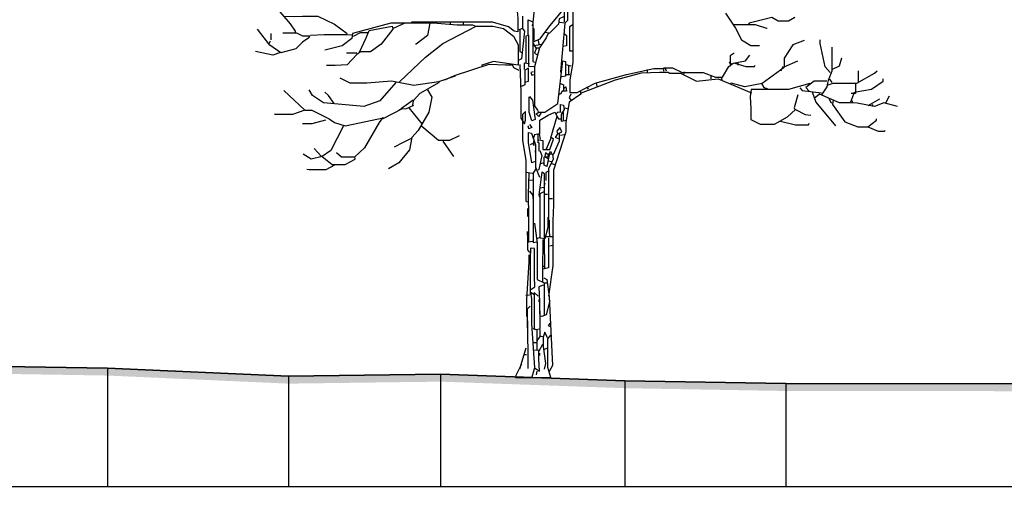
# Model space of a CAD drawing. Header units: metres. Extents: x 184432 to 189351, y 346610 to 348484.
# Tile 38 of 63: x 189102.74 to 189116.12, y 348467.97 to 348474.32. Entities that reach past the tile are written whole.
import ezdxf

# ---------------------------------------------------------------- set-up
doc = ezdxf.new("R2010")
doc.units = ezdxf.units.M
doc.header["$PDMODE"] = 35
doc.header["$PDSIZE"] = 0.075
for name, color, linetype, lineweight in [('B-ME-GR-BOOM-SD', 90, 'Continuous', 25), ('X-ME-AL-PROFIEL_HUIDIG MAAIVELD-GD', 252, 'Continuous', 0), ('X-XX-AL-DETAIL1-M', 7, 'Continuous', 18), ('X-XX-AL-DWARSPROFIEL_PROFIELLIJN MAAIVELD-GD', 8, 'Continuous', 35)]:
    doc.layers.add(name, color=color, linetype=linetype, lineweight=lineweight)
doc.layers.add('X-ME-AL-PROFIELRASTER-S', color=7, linetype='Continuous')
doc.styles.add('NLCS-ISO-ANNOTATIEF-T18', font='NLCS-ISO.ttf', dxfattribs={"height": 1.8})
doc.dimstyles.new('NLCS-ANNOTATIEF-T18-PIJL_L2_H0', dxfattribs={"dimtxt": 2.5, "dimasz": 1.8, "dimexe": 2, "dimexo": 2, "dimgap": 0.7, "dimtad": 1, "dimzin": 0, "dimdsep": 46, "dimtxsty": 'NLCS-ISO-ANNOTATIEF-T18', "dimcen": 0, "dimdle": 2, "dimclrd": 256, "dimclre": 256, "dimclrt": 10, "dimaunit": 2, "dimadec": 0, "dimazin": 0, "dimtfac": 1, "dimtdec": 3, "dimtofl": 0, "dimtmove": 0, "dimatfit": 3, "dimfxl": 2, "dimfxlon": 1, "dimtfillclr": 256, "dimtolj": 1, "dimtzin": 0, "dimlwd": -1, "dimlwe": -1, "dimarcsym": 0})

# ---------------------------------------------------------------- blocks, each defined once
blk = doc.blocks.new('SAL-PROFIELRASTER_BALK_EIND1-D')
at = {"color": 0, "linetype": 'ByBlock', "lineweight": -2, "flags": 128}
blk.add_lwpolyline([(0, 0), (1, 0)], dxfattribs=at)
blk = doc.blocks.new('SAL-PROFIELRASTER_AANHAAL-D')
at = {"color": 9, "linetype": 'ByBlock', "lineweight": -2, "flags": 128}
blk.add_lwpolyline([(0, 1), (0, 0)], dxfattribs=at)
blk = doc.blocks.new('*D66')
at = {"layer": 'Defpoints', "color": 0, "transparency": 16777216}
for p in [(188879.757, 348482.859), (189109.712, 348469.453), (188879.757, 348467.973)]:
    blk.add_point(p, dxfattribs=at)
at = {"layer": 'X-XX-AL-DETAIL1-M', "transparency": 16777216}
for p, q in [((188879.757, 348481.859), (188879.757, 348483.859)), ((189109.712, 348481.859), (189109.712, 348483.859)), ((189108.812, 348482.859), (188880.657, 348482.859))]:
    blk.add_line(p, q, dxfattribs=at)
for points in [[(188880.657, 348483.009), (188880.657, 348482.709), (188879.757, 348482.859)], [(189108.812, 348483.009), (189108.812, 348482.709), (189109.712, 348482.859)]]:
    blk.add_solid(points, dxfattribs=at)
at = {"layer": 'X-XX-AL-DETAIL1-M', "color": 10, "transparency": 16777216, "insert": (188994.108, 348483.794), "char_height": 0.9, "attachment_point": 5, "style": 'NLCS-ISO-ANNOTATIEF-T18'}
blk.add_mtext('\\A1;Ruigte', dxfattribs=at)
blk = doc.blocks.new('*D67')
at = {"layer": 'Defpoints', "color": 0, "transparency": 16777216}
for p in [(189109.72, 348482.859), (189109.72, 348469.448), (189127.833, 348469.357)]:
    blk.add_point(p, dxfattribs=at)
at = {"layer": 'X-XX-AL-DETAIL1-M', "transparency": 16777216}
for p, q in [((189109.72, 348481.859), (189109.72, 348483.859)), ((189127.833, 348481.859), (189127.833, 348483.859)), ((189126.933, 348482.859), (189110.62, 348482.859))]:
    blk.add_line(p, q, dxfattribs=at)
for points in [[(189110.62, 348483.009), (189110.62, 348482.709), (189109.72, 348482.859)], [(189126.933, 348483.009), (189126.933, 348482.709), (189127.833, 348482.859)]]:
    blk.add_solid(points, dxfattribs=at)
at = {"layer": 'X-XX-AL-DETAIL1-M', "color": 10, "transparency": 16777216, "insert": (189118.768, 348483.659), "char_height": 0.9, "attachment_point": 5, "style": 'NLCS-ISO-ANNOTATIEF-T18'}
blk.add_mtext('\\A1;Bos', dxfattribs=at)
blk = doc.blocks.new('SGR-BOOM_S02_D_ZIJ-D')
at = {"flags": 128}
for points in [[(0.059, 5.364), (0.101, 5.356), (0.387, 5.658), (0.504, 5.785), (0.53, 5.751), (0.479, 5.154), (0.437, 4.994), (0.437, 4.834)], [(0.084, 5.347), (0.05, 5.179), (0.008, 4.784), (0, 4.784)], [(0.563, 5.347), (0.568, 5.23), (0.561, 5.129), (0.554, 4.902), (0.554, 4.28), (0.513, 4.044), (0.513, 3.872), (0.614, 3.872), (0.858, 4.002), (1.286, 4.12), (1.656, 4.2), (1.782, 4.2)], [(-3.54, 5.103), (-3.287, 4.809), (-3.22, 4.708), (-3.22, 4.692)], [(-0.202, 4.977), (-0.193, 4.885), (-0.193, 4.7), (-0.244, 4.708), (-0.319, 4.767), (-0.538, 4.83), (-1.631, 4.83), (-1.64, 4.826)], [(0.437, 5.019), (0.244, 4.784), (0.101, 4.599), (0.017, 4.557)], [(0.483, 4.977), (0.483, 4.851), (0.446, 4.818), (0.378, 4.826)], [(-3.363, 4.906), (-3.119, 4.912), (-2.909, 4.912), (-2.682, 4.801), (-2.514, 4.675)], [(-1.883, 4.75), (-1.724, 4.822), (-1.345, 4.822), (-1.017, 4.792), (-0.807, 4.792), (-0.765, 4.776), (-0.765, 4.767)], [(-1.11, 4.826), (-1.11, 4.792)], [(-0.933, 4.834), (-0.933, 4.801)], [(-0.13, 4.91), (-0.13, 4.742), (-0.177, 4.725)], [(-0.05, 4.658), (-0.05, 4.86), (0.013, 4.834), (0.013, 4.296), (0.034, 4.288)], [(0.429, 4.902), (0.37, 4.876), (0.362, 4.801), (0.235, 4.675)], [(2.632, 4.952), (2.766, 4.75), (2.85, 4.591), (2.976, 4.511), (3.094, 4.511)], [(3.573, 4.893), (3.489, 4.843), (3.346, 4.843), (3.262, 4.893), (2.951, 4.818), (2.943, 4.801)], [(-3.388, 4.687), (-3.203, 4.687), (-3.119, 4.645), (-3.018, 4.645), (-3.035, 4.616), (-3.119, 4.557), (-3.212, 4.465), (-3.414, 4.414), (-3.565, 4.515), (-3.733, 4.734)], [(-1.665, 4.818), (-1.917, 4.818), (-2.438, 4.675), (-2.447, 4.607), (-2.581, 4.507), (-2.817, 4.448)], [(-2.346, 4.422), (-2.253, 4.616), (-2.211, 4.717), (-1.9, 4.776), (-1.892, 4.734), (-2.051, 4.532), (-2.194, 4.427), (-2.329, 4.427), (-2.379, 4.389), (-2.514, 4.25), (-2.674, 4.24), (-2.791, 4.24)], [(-2.236, 4.687), (-2.337, 4.687), (-2.43, 4.633)], [(-1.799, 4.019), (-1.446, 4.355), (-1.211, 4.54), (-0.757, 4.776), (-0.53, 4.776), (-0.387, 4.742), (-0.252, 4.641), (-0.189, 4.523), (-0.189, 4.246), (-0.521, 4.296), (-0.681, 4.246), (-0.681, 4.237)], [(-1.387, 4.818), (-1.421, 4.649), (-1.572, 4.532), (-1.581, 4.532)], [(-0.135, 4.75), (-0.101, 4.708), (-0.143, 4.33), (-0.177, 4.313)], [(-0.164, 4.725), (-0.164, 4.431), (-0.135, 4.414)], [(0.029, 4.582), (0.029, 4.742)], [(0.185, 4.692), (0.227, 4.683), (0.193, 4.616), (0.101, 4.481), (0.084, 4.414), (0.034, 4.221), (0.034, 3.691), (0.076, 3.632), (0.084, 3.615)], [(0.446, 4.818), (0.387, 4.153), (0.395, 4.145)], [(0.555, 4.792), (0.509, 4.767), (0.509, 4.439), (0.546, 4.439)], [(2.741, 4.797), (3.035, 4.797), (3.187, 4.75), (3.195, 4.75)], [(-3.573, 4.54), (-3.556, 4.574)], [(-3.548, 4.675), (-3.548, 4.591)], [(-3.01, 4.654), (-2.825, 4.664), (-2.514, 4.664), (-2.447, 4.658)], [(0.025, 4.221), (-0.042, 4.229), (-0.042, 4.649), (-0.084, 4.641), (-0.084, 4.599), (-0.084, 4.28)], [(0.084, 4.582), (0.092, 4.532)], [(0.437, 4.675), (0.471, 4.649), (0.471, 4.507), (0.42, 4.498)], [(3.699, 4.582), (3.548, 4.523), (3.43, 4.338), (3.43, 4.221), (3.615, 4.305)], [(4.053, 4.145), (3.985, 4.221), (3.918, 4.54), (3.918, 4.591)], [(-3.43, 4.414), (-3.523, 4.38), (-3.758, 4.431)], [(0.008, 4.507), (0.084, 4.523), (0.126, 4.532)], [(0.017, 4.54), (0.059, 4.473), (0.034, 4.406), (0.067, 4.389)], [(0.059, 4.481), (0.101, 4.481)], [(4.078, 4.49), (4.078, 4.162), (4.027, 4.036), (4.019, 4.002), (4.01, 3.952), (3.935, 3.842)], [(-2.379, 4.406), (-2.522, 4.406)], [(0.126, 3.599), (0.092, 3.548), (0.059, 3.582), (0.092, 3.607), (0.177, 3.607), (0.353, 3.725), (0.42, 4.305), (0.454, 4.296), (0.454, 4.095), (0.404, 4.086), (0.395, 4.095)], [(1.791, 4.162), (1.791, 4.208), (1.909, 4.208), (2.043, 4.145), (2.329, 4.145), (2.497, 4.082), (2.59, 4.082), (2.674, 4.229), (2.733, 4.271), (2.901, 4.305), (2.96, 4.38)], [(2.682, 4.288), (2.707, 4.263)], [(2.749, 4.406), (2.695, 4.372), (2.695, 4.254)], [(4.078, 4.187), (4.179, 4.237), (4.212, 4.347)], [(-1.185, 4.044), (-1.051, 4.103), (-0.58, 4.259), (-0.362, 4.248), (-0.277, 4.248)], [(-0.269, 4.254), (-0.252, 4.212), (-0.177, 4.179)], [(-0.164, 4.254), (-0.153, 3.876), (-0.153, 3.523), (-0.101, 3.447), (-0.088, 3.498), (-0.088, 3.615), (-0.13, 3.573), (-0.13, 3.22), (-0.084, 2.951), (-0.084, 2.396), (-0.067, 2.388)], [(-0.084, 4.019), (-0.046, 4.027), (-0.046, 4.204), (-0.097, 4.179), (-0.097, 3.977), (-0.135, 3.96), (-0.151, 3.96)], [(-0.034, 4.263), (-0.105, 4.271), (-0.105, 4.187)], [(0.017, 4.153), (-0.017, 4.145), (0, 4.111), (0.025, 4.12)], [(0.462, 4.254), (0.53, 4.237)], [(0.496, 4.246), (0.496, 4.12)], [(0.673, 3.868), (1.135, 4.044), (1.488, 4.141), (1.732, 4.151), (1.85, 4.151), (1.875, 4.137), (2.018, 4.137), (2.236, 4.027), (2.531, 4.061), (2.985, 3.868)], [(1.564, 4.187), (1.564, 4.145)], [(1.808, 4.212), (1.824, 4.17)], [(2.068, 4.153), (2.06, 4.12)], [(3.43, 4.212), (3.128, 3.994), (2.892, 3.952), (2.707, 4.002), (2.699, 3.994)], [(2.758, 4.271), (2.909, 4.225), (3.027, 4.225), (3.035, 4.246)], [(2.8, 4.28), (2.8, 4.246)], [(3.414, 4.229), (3.38, 4.17)], [(4.027, 3.977), (4.095, 4.002), (4.414, 4.002), (4.658, 4.137), (4.692, 4.17)], [(4.439, 4.01), (4.439, 4.17)], [(-1.043, 4.095), (-1.27, 4.019), (-1.606, 3.968), (-1.909, 4.027), (-2.245, 3.998), (-2.472, 3.998), (-2.606, 4.069)], [(0.462, 4.12), (0.513, 4.12)], [(2.43, 4.095), (2.43, 4.061)], [(2.573, 4.078), (2.581, 4.044)], [(4.01, 4.027), (3.834, 4.027), (3.725, 3.943), (3.767, 3.893)], [(4.044, 4.053), (4.078, 4.01)], [(4.406, 3.884), (4.616, 3.918), (4.776, 4.027), (4.776, 4.061)], [(-3.372, 3.901), (-3.086, 3.632), (-3.254, 3.573), (-3.489, 3.573), (-3.498, 3.582)], [(-1.85, 4.01), (-2.068, 3.758), (-2.287, 3.683), (-2.833, 3.733), (-2.985, 3.834), (-3.027, 3.91)], [(-1.421, 3.91), (-1.362, 3.809), (-1.404, 3.607), (-1.547, 3.355), (-1.631, 3.262), (-1.665, 3.094), (-1.808, 2.917), (-1.951, 2.833)], [(-1.261, 4.01), (-1.522, 3.859), (-1.614, 3.758), (-1.623, 3.699)], [(0.656, 3.901), (0.664, 3.851), (0.504, 3.741), (0.462, 3.464), (0.462, 3.338), (0.294, 2.817), (0.294, 2.346), (0.282, 2.127), (0.282, 1.522), (0.227, 1.101)], [(0.429, 3.926), (0.462, 3.952), (0.471, 3.893), (0.412, 3.893), (0.387, 3.851), (0.37, 3.851)], [(0.378, 4.002), (0.429, 3.977), (0.429, 3.901)], [(0.74, 3.952), (0.765, 3.918)], [(0.874, 4.002), (0.883, 3.96)], [(3.775, 3.994), (3.489, 3.914), (3.111, 3.912), (2.981, 3.912), (2.966, 3.817), (2.975, 3.649), (2.975, 3.506), (3.102, 3.443), (3.296, 3.443), (3.472, 3.54), (3.582, 3.641), (3.716, 3.573), (3.792, 3.565)], [(3.119, 3.994), (3.153, 3.943), (3.195, 3.926)], [(3.262, 3.918), (3.346, 3.918)], [(3.641, 3.935), (3.674, 3.901), (3.935, 3.868)], [(3.809, 3.884), (3.859, 3.741), (4.128, 3.422)], [(4.397, 3.994), (4.397, 3.859), (4.338, 3.859)], [(-2.69, 3.725), (-2.766, 3.834), (-2.817, 3.876)], [(-1.614, 3.767), (-1.774, 3.657)], [(-0.034, 3.817), (0.008, 3.767), (0.042, 3.506), (0, 3.489), (-0.038, 3.607), (-0.038, 3.809), (-0.034, 3.817)], [(0.53, 3.851), (0.504, 3.8), (0.53, 3.775)], [(3.615, 3.842), (3.565, 3.666), (3.573, 3.641)], [(4.969, 3.683), (4.784, 3.733), (4.658, 3.683), (4.422, 3.729), (4.33, 3.731), (4.179, 3.731), (3.91, 3.851), (3.834, 3.792)], [(4.036, 3.792), (4.061, 3.741), (4.078, 3.733)], [(4.095, 3.767), (4.086, 3.708), (4.254, 3.472), (4.431, 3.405), (4.565, 3.405), (4.708, 3.346), (4.792, 3.346), (4.801, 3.355)], [(4.372, 3.851), (4.33, 3.741)], [(4.338, 3.775), (4.355, 3.741)], [(4.397, 3.876), (4.355, 3.859)], [(4.725, 3.783), (4.565, 3.691)], [(4.809, 3.733), (4.86, 3.826)], [(-3.086, 3.632), (-2.993, 3.632), (-2.758, 3.514), (-2.682, 3.464), (-2.539, 3.422), (-2.001, 3.531)], [(-1.766, 3.649), (-2.026, 3.514)], [(-1.808, 3.632), (-1.774, 3.657), (-1.715, 3.649), (-1.606, 3.699)], [(-1.673, 3.666), (-1.497, 3.447)], [(0.387, 3.615), (0.387, 3.708), (0.429, 3.699), (0.437, 3.641), (0.395, 3.573), (0.395, 3.481), (0.471, 3.498)], [(0.446, 3.666), (0.479, 3.657)], [(4.624, 3.716), (4.633, 3.683)], [(-2.808, 3.498), (-2.993, 3.447), (-3.119, 3.447)], [(-2.026, 3.531), (-2.077, 3.464), (-2.278, 3.119), (-2.413, 2.993), (-2.59, 2.993), (-2.657, 3.052)], [(0.105, 3.313), (0.105, 3.498), (0.219, 3.565), (0.311, 3.607), (0.362, 3.514), (0.387, 3.514)], [(0.336, 3.548), (0.252, 3.254)], [(0.395, 3.599), (0.353, 3.607), (0.328, 3.582)], [(0.425, 3.607), (0.425, 3.489)], [(3.38, 3.481), (3.582, 3.435), (3.758, 3.435), (3.767, 3.456)], [(4.565, 3.405), (4.683, 3.498), (4.683, 3.514)], [(-2.564, 3.422), (-2.733, 3.086), (-2.85, 3.002), (-3.002, 2.968), (-3.111, 3.035)], [(-1.497, 3.414), (-1.27, 3.224), (-1.118, 3.224), (-0.984, 3.287)], [(-0.034, 3.439), (0, 3.397), (-0.042, 3.38), (-0.05, 3.414), (-0.042, 3.422)], [(0.362, 3.245), (0.319, 3.262), (0.353, 3.313), (0.404, 3.338), (0.378, 3.397), (0.336, 3.346), (0.345, 3.313)], [(-1.631, 3.254), (-1.749, 3.195), (-1.875, 3.128)], [(0.042, 2.934), (0, 2.917), (-0.034, 3.111), (-0.046, 3.187), (-0.046, 3.329), (-0.008, 3.321), (0.046, 3.161), (0.046, 2.842)], [(0.118, 3.237), (0.101, 3.313), (0.034, 3.296), (0.017, 3.245)], [(0.025, 3.229), (0.017, 3.161), (0.034, 3.161)], [(0.08, 3.304), (0.08, 3.195)], [(0.092, 3.229), (0.147, 3.22), (0.147, 3.098), (0.244, 3.098), (0.294, 3.237), (0.261, 3.262), (0.193, 3.102)], [(0.37, 3.313), (0.37, 3.212), (0.286, 3.027)], [(0.437, 3.296), (0.387, 3.287)], [(-2.859, 3.002), (-2.96, 3.111)], [(-1.211, 3.212), (-1.068, 3.002)], [(0.008, 3.178), (-0.025, 3.161)], [(0.042, 3.086), (0.05, 3.027), (0.042, 3.018)], [(0.097, 3.077), (0.097, 3.187), (0.076, 3.195)], [(0.109, 3.086), (0.135, 3.018), (0.092, 2.825), (0.084, 2.817)], [(-2.85, 3.002), (-2.716, 2.892), (-2.539, 2.892), (-2.405, 2.968), (-2.405, 2.985)], [(0.235, 3.027), (0.202, 2.867), (0.164, 2.884), (0.164, 2.993), (0.177, 3.002)], [(0.219, 3.027), (0.185, 3.052), (0.177, 3.002), (0.219, 2.976)], [(0.227, 3.002), (0.193, 2.993)], [(0.277, 3.035), (0.286, 2.968), (0.227, 2.833), (0.227, 2.472), (0.223, 2.337), (0.223, 2.136), (0.21, 2.136)], [(0.219, 3.01), (0.252, 3.077), (0.269, 3.035), (0.227, 3.035)], [(-2.682, 2.884), (-2.8, 2.821), (-3.027, 2.821), (-3.06, 2.825)], [(0.109, 2.716), (0.059, 2.842), (0.017, 2.775), (0.017, 2.396), (0.017, 1.925), (0.017, 1.833), (0.067, 1.841)], [(0.16, 2.917), (0.118, 2.901)], [(0.219, 2.943), (0.269, 2.934)], [(0.269, 2.909), (0.311, 2.892)], [(-0.084, 2.791), (-0.05, 2.783), (0.008, 2.775)], [(-0.042, 2.775), (-0.05, 2.489), (-0.046, 2.186), (-0.046, 1.841), (0.008, 1.85)], [(0.017, 2.682), (-0.034, 2.674)], [(0.177, 1.48), (0.172, 1.867), (0.172, 2.766), (0.135, 2.791), (0.092, 2.48), (0.101, 2.455)], [(0.235, 2.808), (0.189, 2.783), (0.189, 2.674)], [(0.168, 2.581), (0.109, 2.573)], [(0.177, 2.64), (0.168, 2.606)], [(-0.034, 2.531), (0.008, 2.48), (0.017, 2.413)], [(0.16, 2.522), (0.105, 2.497), (0.107, 2.245), (0.107, 1.9), (0.067, 1.883)], [(0.177, 2.489), (0.21, 2.489)], [(0.235, 2.43), (0.277, 2.43)], [(-0.059, 2.295), (-0.059, 2.186)], [(0.214, 2.178), (0.214, 2.035), (0.177, 1.883), (0.118, 1.892), (0.109, 1.9)], [(0.034, 2.094), (0.071, 1.824), (0.071, 1.328), (0.168, 1.286), (0.168, 0.841)], [(0.235, 2.136), (0.235, 1.967), (0.244, 1.909)], [(-0.063, 1.984), (-0.061, 1.875), (-0.061, 1.732), (-0.034, 1.698)], [(0.147, 1.875), (0.145, 1.438), (0.145, 1.303)], [(0.227, 1.892), (0.227, 1.732), (0.227, 1.488), (0.151, 1.471)], [(0.277, 1.909), (0.193, 1.909)], [(-0.017, 1.194), (0.038, 1.228), (0.036, 1.37), (0.036, 1.749), (-0.021, 1.757), (-0.023, 1.614), (-0.023, 1.16), (-0.025, 1.127)], [(0.277, 1.791), (0.244, 1.782)], [(-0.042, 1.665), (-0.042, 1.572), (-0.076, 1.059), (-0.076, 0.824)], [(0.143, 1.513), (0.177, 1.513)], [(0.16, 1.354), (0.202, 1.328), (0.235, 1.093), (0.277, 0.16), (0.235, 0.076)], [(0.151, 1.253), (0.092, 1.228), (0.101, 1.026), (0.101, 0.858)], [(0.16, 1.286), (0.202, 1.286)], [(-0.034, 1.118), (-0.084, 1.11)], [(0.025, 1.127), (-0.021, 1.152), (-0.006, 1.068), (-0.006, 0.731), (0.034, 0.126), (0, 0)], [(0.084, 1.101), (0.029, 1.152), (0.032, 1.068), (0.032, 0.664), (0.017, 0.656)], [(-0.025, 0.967), (-0.067, 0.925), (-0.055, 0.294), (-0.055, 0.118)], [(0.092, 1.059), (0.092, 1.026)], [(0.244, 1.043), (0.193, 0.849), (0.135, 0.824), (0.118, 0.832)], [(0.109, 0.9), (0.109, 0.656), (0.05, 0.647), (0.034, 0.664)], [(-0.063, 0.782), (-0.063, 0.681), (-0.067, 0.673)], [(0.252, 0.74), (0.219, 0.706), (0.252, 0.689)], [(0.105, 0.647), (0.105, 0.555), (0.067, 0.496)], [(0.067, 0.639), (0.067, 0.378)], [(0.109, 0.563), (0.143, 0.555)], [(0.21, 0.538), (0.177, 0.614), (0.151, 0.546), (0.151, 0.42), (0.185, 0.185), (0.168, 0.109)], [(0.252, 0.572), (0.21, 0.521), (0.21, 0.135), (0.252, 0), (0.252, -0.008)], [(0.025, 0.471), (0.059, 0.471)], [(0.143, 0.446), (0.092, 0.353)], [(-0.084, 0.395), (-0.168, 0.109)], [(-0.109, 0.311), (-0.076, 0.311)], [(0.034, 0.126), (0.101, 0.084), (0.092, 0.252), (0.092, 0.362), (0.034, 0.37)], [(0.101, 0.328), (0.101, 0.294)], [(0.21, 0.395), (0.168, 0.378)], [(-0.143, 0.177), (-0.219, 0.025)], [(0.067, 0.084), (0.059, 0.034)]]:
    blk.add_lwpolyline(points, dxfattribs=at)
at = {"ltscale": 0.1, "flags": 128}
for points in [[(-0.219, 0.025), (-0.219, -0.008)], [(0.252, -0.008), (-0.219, -0.008)]]:
    blk.add_lwpolyline(points, dxfattribs=at)

msp = doc.modelspace()

# ---------------------------------------------------------------- hatches: boundary and pattern name
at = {"layer": 'X-ME-AL-PROFIEL_HUIDIG MAAIVELD-GD'}
h = msp.add_hatch(dxfattribs=at)
h.set_pattern_fill('AGR-MAAIVELD', color=256, scale=0.05, pattern_type=2)
h.set_pattern_definition([(45, (2171.35685, 77.68078), (-0.25000007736, 0.25000007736), []), (45, (2171.32113, 77.7165), (0, 0.50000015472), [0.3535535, -0.3535535]), (45, (2171.28542, 77.7522), (0, 0.50000015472), [0.3535535, -0.3535535]), (45, (2171.2492, 77.78842), (0, 0.50000015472), [0.3535535, -0.3535535]), (45, (2171.214, 77.82363), (0, 0.50000015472), [0.3535535, -0.3535535]), (45, (2171.17828, 77.85935), (0, 0.50000015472), [0.3535535, -0.3535535]), (45, (2171.14256, 77.89506), (0, 0.50000015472), [0.3535535, -0.3535535]), (315, (2171.35685, 77.68078), (0.25000007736, 0.25000007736), []), (315, (2171.39256, 77.7165), (0.50000015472, -1e-16), [0.3535535, -0.3535535]), (315, (2171.42828, 77.7522), (0.50000015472, -1e-16), [0.3535535, -0.3535535]), (315, (2171.4645, 77.78842), (0.50000015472, -1e-16), [0.3535535, -0.3535535]), (315, (2171.4997, 77.82363), (0.50000015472, -1e-16), [0.3535535, -0.3535535]), (315, (2171.53542, 77.85935), (0.50000015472, -1e-16), [0.3535535, -0.3535535]), (315, (2171.57113, 77.89506), (0.50000015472, -1e-16), [0.3535535, -0.3535535])])
h.paths.add_polyline_path([(189222.99, 348469.025), (189221.066, 348469.029), (189219.713, 348469.006), (189217.988, 348468.974), (189215.729, 348468.948), (189213.633, 348468.988), (189210.748, 348468.945), (189209.042, 348468.981), (189207.744, 348469.023), (189205.718, 348468.968), (189203.727, 348468.973), (189202.176, 348469.007), (189200.404, 348468.955), (189198.191, 348468.958), (189196.063, 348468.93), (189193.673, 348468.931), (189191.254, 348468.891), (189189.183, 348469), (189186.5, 348468.992), (189184.031, 348468.94), (189181.808, 348468.962), (189180.044, 348468.963), (189178.377, 348468.918), (189176.159, 348468.929), (189154.468, 348469.115), (189145.976, 348469.28), (189143.917, 348469.213), (189141.87, 348469.26), (189139.889, 348469.358), (189137.709, 348469.328), (189135.6, 348469.346), (189133.268, 348469.417), (189131.042, 348469.347), (189129.23, 348469.256), (189113.157, 348469.27), (189110.965, 348469.308), (189108.459, 348469.397), (189106.395, 348469.37), (189103.932, 348469.48), (189101.68, 348469.516), (189099.491, 348469.416), (189097.32, 348469.4), (189094.724, 348469.481), (189092.341, 348469.525), (189090.613, 348469.556), (189088.382, 348469.569), (189086.495, 348469.582), (189084.485, 348469.601), (189082.066, 348469.64), (189079.91, 348469.679), (189078.014, 348469.695), (189075.892, 348469.605), (189073.602, 348469.753), (189071.625, 348469.899), (189069.763, 348469.797), (189067.87, 348469.68), (189065.65, 348469.71), (189063.481, 348469.714), (189061.136, 348469.784), (189058.893, 348469.567), (189056.513, 348469.576), (189054.053, 348469.555), (189051.679, 348469.575), (189049.33, 348469.474), (189047.028, 348469.505), (189044.473, 348469.41), (189041.949, 348469.491), (189039.849, 348469.548), (189037.497, 348469.52), (189034.981, 348469.54), (189033.032, 348469.656), (189031.114, 348469.574), (189028.685, 348469.582), (189026.402, 348469.647), (189023.931, 348469.767), (189021.619, 348469.603), (189019.407, 348469.546), (189017.239, 348469.645), (189015.161, 348469.73), (189013.101, 348469.661), (189010.637, 348469.736), (189008.011, 348469.675), (189005.937, 348469.588), (189002.865, 348469.551), (188997.983, 348469.479), (188996.201, 348469.732), (188994.04, 348469.604), (188992.096, 348469.677), (188989.964, 348469.758), (188988.148, 348469.721), (188985.858, 348469.712), (188983.446, 348469.712), (188981.111, 348469.811), (188978.971, 348469.791), (188976.79, 348469.842), (188974.482, 348469.934), (188972.061, 348469.82), (188969.889, 348469.723), (188967.518, 348469.761), (188965.341, 348469.937), (188962.992, 348469.848), (188960.612, 348469.942), (188957.964, 348469.948), (188955.664, 348470.051), (188953.423, 348469.96), (188951.271, 348469.913), (188949.206, 348469.774), (188946.835, 348469.772), (188944.588, 348469.772), (188942.347, 348469.617), (188940.517, 348470.028), (188938.588, 348470.062), (188936.483, 348470.092), (188934.41, 348470.128), (188932.484, 348470.201), (188930.428, 348470.137), (188928.175, 348470.024), (188926.587, 348470.011), (188924.883, 348470), (188922.991, 348470.078), (188921.119, 348470.016), (188919.209, 348469.968), (188917.541, 348469.912), (188915.623, 348469.782), (188913.73, 348469.87), (188911.717, 348469.907), (188909.723, 348469.955), (188907.713, 348469.977), (188905.847, 348469.884), (188903.704, 348469.988), (188901.74, 348469.952), (188899.832, 348469.969), (188898.045, 348470.024), (188896, 348470.15), (188894.171, 348470.144), (188892.037, 348469.986), (188890.38, 348470.083), (188888.899, 348470.2), (188887.479, 348470.241), (188885.354, 348470.246), (188883.412, 348470.228), (188881.784, 348470.234), (188879.757, 348470.227), (188879.757, 348470.327), (188881.784, 348470.334), (188883.412, 348470.328), (188885.354, 348470.346), (188887.479, 348470.341), (188888.899, 348470.3), (188890.38, 348470.183), (188892.037, 348470.086), (188894.171, 348470.244), (188896, 348470.25), (188898.045, 348470.124), (188899.832, 348470.069), (188901.74, 348470.052), (188903.704, 348470.088), (188905.847, 348469.984), (188907.713, 348470.077), (188909.723, 348470.055), (188911.717, 348470.007), (188913.73, 348469.97), (188915.623, 348469.882), (188917.541, 348470.012), (188919.209, 348470.068), (188921.119, 348470.116), (188922.991, 348470.178), (188924.883, 348470.1), (188926.587, 348470.111), (188928.175, 348470.124), (188930.428, 348470.237), (188932.484, 348470.301), (188934.41, 348470.228), (188936.483, 348470.192), (188938.588, 348470.162), (188940.517, 348470.128), (188942.347, 348469.717), (188944.588, 348469.872), (188946.835, 348469.872), (188949.206, 348469.874), (188951.271, 348470.013), (188953.423, 348470.06), (188955.664, 348470.151), (188957.964, 348470.048), (188960.612, 348470.042), (188962.992, 348469.948), (188965.341, 348470.037), (188967.518, 348469.861), (188969.889, 348469.823), (188972.061, 348469.92), (188974.482, 348470.034), (188976.79, 348469.942), (188978.971, 348469.891), (188981.111, 348469.911), (188983.446, 348469.812), (188985.858, 348469.812), (188988.148, 348469.821), (188989.964, 348469.858), (188992.096, 348469.777), (188994.04, 348469.704), (188996.201, 348469.832), (188997.983, 348469.579), (189002.865, 348469.651), (189005.937, 348469.688), (189008.011, 348469.775), (189010.637, 348469.836), (189013.101, 348469.761), (189015.161, 348469.83), (189017.239, 348469.745), (189019.407, 348469.646), (189021.619, 348469.703), (189023.931, 348469.867), (189026.402, 348469.747), (189028.685, 348469.682), (189031.114, 348469.674), (189033.032, 348469.756), (189034.981, 348469.64), (189037.497, 348469.62), (189039.849, 348469.648), (189041.949, 348469.591), (189044.473, 348469.51), (189047.028, 348469.605), (189049.33, 348469.574), (189051.679, 348469.675), (189054.053, 348469.655), (189056.513, 348469.676), (189058.893, 348469.667), (189061.136, 348469.884), (189063.481, 348469.814), (189065.65, 348469.81), (189067.87, 348469.78), (189069.763, 348469.897), (189071.625, 348469.999), (189073.602, 348469.853), (189075.892, 348469.705), (189078.014, 348469.795), (189079.91, 348469.779), (189082.066, 348469.74), (189084.485, 348469.701), (189086.495, 348469.682), (189088.382, 348469.669), (189090.613, 348469.656), (189092.341, 348469.625), (189094.724, 348469.581), (189097.32, 348469.5), (189099.491, 348469.516), (189101.68, 348469.616), (189103.932, 348469.58), (189106.395, 348469.47), (189108.459, 348469.497), (189110.965, 348469.408), (189113.157, 348469.37), (189129.23, 348469.356), (189131.042, 348469.447), (189133.268, 348469.517), (189135.6, 348469.446), (189137.709, 348469.428), (189139.889, 348469.458), (189141.87, 348469.36), (189143.917, 348469.313), (189145.976, 348469.38), (189154.468, 348469.215), (189176.159, 348469.029), (189178.377, 348469.018), (189180.044, 348469.063), (189181.808, 348469.062), (189184.031, 348469.04), (189186.5, 348469.092), (189189.183, 348469.1), (189191.254, 348468.991), (189193.673, 348469.031), (189196.063, 348469.03), (189198.191, 348469.058), (189200.404, 348469.055), (189202.176, 348469.107), (189203.727, 348469.073), (189205.718, 348469.068), (189207.744, 348469.123), (189209.042, 348469.081), (189210.748, 348469.045), (189213.633, 348469.088), (189215.729, 348469.048), (189217.988, 348469.074), (189219.713, 348469.106), (189221.066, 348469.129), (189222.99, 348469.125), (189222.991, 348469.025)])

# ---------------------------------------------------------------- linework, layer by layer
at = {"layer": 'X-XX-AL-DWARSPROFIEL_PROFIELLIJN MAAIVELD-GD'}
msp.add_lwpolyline([(189088.382, 348469.669), (189090.613, 348469.656), (189092.341, 348469.625), (189094.724, 348469.581), (189097.32, 348469.5), (189099.491, 348469.516), (189101.68, 348469.616), (189103.932, 348469.58), (189106.395, 348469.47), (189108.459, 348469.497), (189110.965, 348469.408), (189113.157, 348469.37), (189129.23, 348469.356), (189131.042, 348469.447), (189133.268, 348469.517), (189135.6, 348469.446), (189137.709, 348469.428), (189139.889, 348469.458), (189141.87, 348469.36), (189143.917, 348469.313)], dxfattribs=at)

# ---------------------------------------------------------------- block references
at = {"layer": 'B-ME-GR-BOOM-SD'}
msp.add_blockref('SGR-BOOM_S02_D_ZIJ-D', (189109.704, 348469.457), dxfattribs=at)
at = {"layer": 'X-ME-AL-PROFIELRASTER-S'}
for p, yscale in [((189103.932, 348467.973), 1.606999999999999), ((189106.395, 348467.973), 1.497), ((189108.459, 348467.973), 1.524000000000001), ((189110.965, 348467.973), 1.434999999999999), ((189113.157, 348467.973), 1.396999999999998)]:
    msp.add_blockref('SAL-PROFIELRASTER_AANHAAL-D', p, dxfattribs=dict(at, yscale=yscale))
at = {"layer": 'X-ME-AL-PROFIELRASTER-S', "xscale": 344.4832157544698, "yscale": 0.5, "zscale": 344.4832157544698}
msp.add_blockref('SAL-PROFIELRASTER_BALK_EIND1-D', (188879.757, 348467.973), dxfattribs=at)

# ---------------------------------------------------------------- dimensions: what is measured, and where the dimension line sits
at = {"layer": 'X-XX-AL-DETAIL1-M'}
for base, p1, p2, text, picture, middle in [((188879.757, 348482.859), (189109.712, 348469.453), (188879.757, 348467.973), 'Ruigte', '*D66', (188994.108, 348482.859)), ((189109.72, 348482.859), (189127.833, 348469.357), (189109.72, 348469.448), 'Bos', '*D67', (189118.768, 348482.859))]:
    dim = msp.add_linear_dim(base=base, p1=p1, p2=p2, text=text, dimstyle='NLCS-ANNOTATIEF-T18-PIJL_L2_H0', dxfattribs=at)
    dim.commit()
    dim.dimension.update_dxf_attribs({"geometry": picture, "text_midpoint": middle, "dimtype": 160})

doc.saveas('drawing.dxf')
